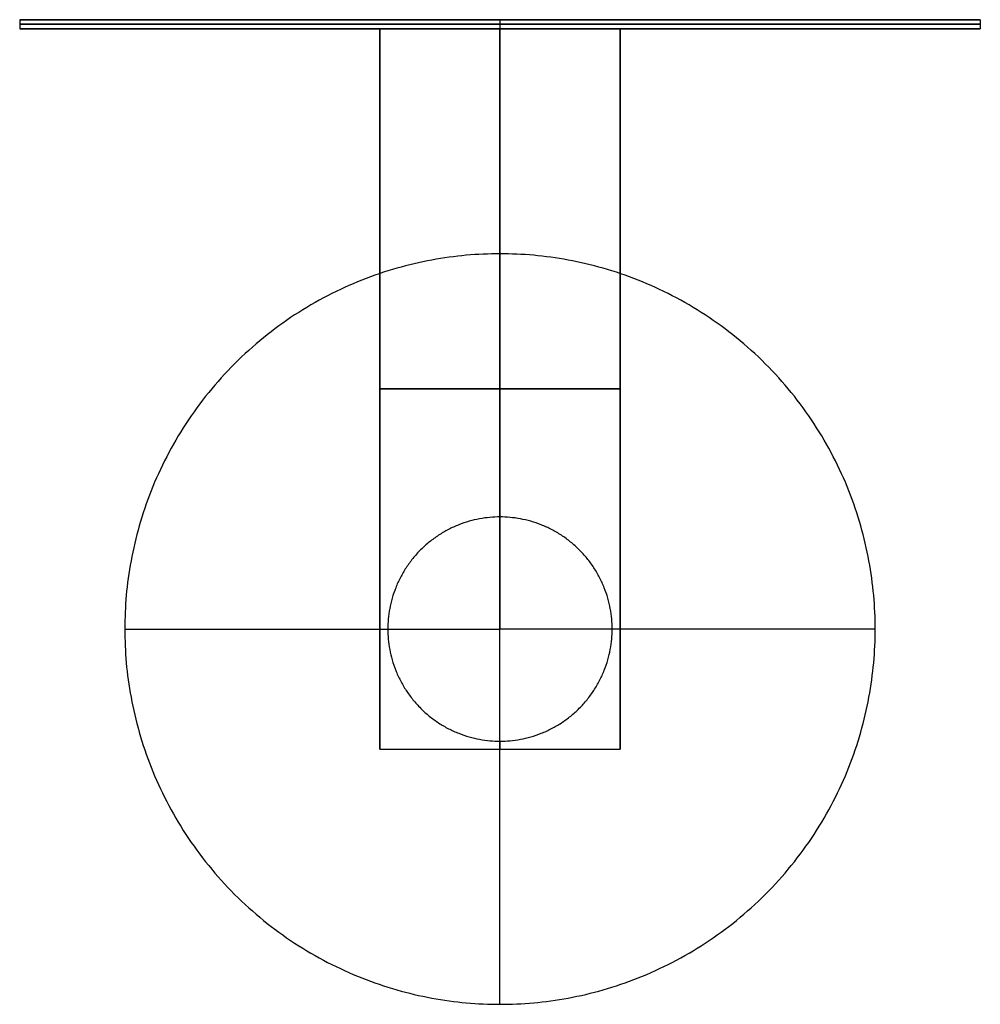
# Model space of a CAD drawing. Header units: millimetres. Extents: x -80 to 80, y -82 to 82.
import ezdxf

# ---------------------------------------------------------------- set-up
doc = ezdxf.new("R2010")
doc.units = ezdxf.units.MM
doc.header["$MEASUREMENT"] = 0
doc.layers.add('Default', color=178, linetype='Continuous', true_color=0x000000)

msp = doc.modelspace()

# ---------------------------------------------------------------- linework, layer by layer
at = {"layer": 'Default'}
for p, q in [((-80.04, 82.05, 60.98), (79.96, 82.05, 60.98)), ((-0.04, 82.05, -19.02), (-0.04, 82.05, 140.98)), ((-80.04, 80.55, 60.98), (-20.04, 80.55, 60.98)), ((-20.04, 80.55, 120.38), (-20.04, 80.55, 0.38)), ((-20.04, -39.45, 120.38), (-20.04, 80.55, 120.38)), ((-0.04, 80.55, -19.02), (-0.04, 80.55, 0.38)), ((-0.04, 80.55, 120.38), (-0.04, 80.55, 140.98)), ((19.96, 80.55, 0.38), (19.96, 80.55, 120.38)), ((19.96, 80.55, 60.98), (79.96, 80.55, 60.98))]:
    msp.add_line(p, q, dxfattribs=at)
msp.add_lwpolyline([(-54.62, 80.55), (-14.62, 80.55)], dxfattribs=at)
at = {"layer": 'Default', "extrusion": (3.55271e-16, 1, 0)}
for points in [[(79.96, 82.05, 60.98), (79.96, 82.05, 140.98), (-0.04, 82.05, 140.98), (-80.04, 82.05, 140.98), (-80.04, 82.05, 60.98), (-80.04, 82.05, -19.02), (-0.04, 82.05, -19.02), (79.96, 82.05, -19.02), (79.96, 82.05, 60.98)], [(79.96, 80.55, 60.98), (79.96, 80.55, 140.98), (-0.04, 80.55, 140.98), (-80.04, 80.55, 140.98), (-80.04, 80.55, 60.98), (-80.04, 80.55, -19.02), (-0.04, 80.55, -19.02), (79.96, 80.55, -19.02), (79.96, 80.55, 60.98)]]:
    msp.add_rational_spline(points, [1, 0.707106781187, 1, 0.707106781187, 1, 0.707106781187, 1, 0.707106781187, 1], degree=2, knots=[0, 0, 0, 125.663706, 125.663706, 251.327412, 251.327412, 376.991118, 376.991118, 502.654825, 502.654825, 502.654825], dxfattribs=at)
at = {"layer": 'Default'}
for points in [[(-80.04, 82.05, 60.98), (-80.04, 81.3, 60.98), (-80.04, 80.55, 60.98)], [(-0.04, 82.05, 140.98), (-0.04, 81.3, 140.98), (-0.04, 80.55, 140.98)], [(-0.04, 82.05, -19.02), (-0.04, 81.3, -19.02), (-0.04, 80.55, -19.02)], [(79.96, 82.05, 60.98), (79.96, 81.3, 60.98), (79.96, 80.55, 60.98)], [(19.96, 80.55, 0.38), (-0.04, 80.55, 0.38), (-20.04, 80.55, 0.38)], [(-20.04, 80.55, 0.38), (-20.04, 20.55, 60.38), (-20.04, -39.45, 120.38)], [(19.96, 80.55, 120.38), (-0.04, 80.55, 120.38), (-20.04, 80.55, 120.38)], [(-20.04, 80.55, 60.38), (-20.04, 50.55, 60.38), (-20.04, 20.55, 60.38)], [(-0.04, -39.45, 120.38), (-0.04, 20.55, 60.38), (-0.04, 80.55, 0.38)], [(-0.04, 80.55, 120.38), (-0.04, 39.88, 120.38), (-0.04, -0.78, 120.38)], [(19.96, -39.45, 120.38), (19.96, 20.55, 60.38), (19.96, 80.55, 0.38)], [(19.96, 80.55, 120.38), (19.96, 20.55, 120.38), (19.96, -39.45, 120.38)], [(19.96, 80.55, 60.38), (19.96, 50.55, 90.38), (19.96, 20.55, 120.38)], [(-20.04, 20.55, 60.38), (-0.04, 20.55, 60.38), (19.96, 20.55, 60.38)], [(-20.04, 20.55, 120.38), (-20.04, 20.55, 90.38), (-20.04, 20.55, 60.38)], [(19.96, 20.55, 120.38), (-0.04, 20.55, 120.38), (-20.04, 20.55, 120.38)], [(19.96, 20.55, 60.38), (19.96, 20.55, 90.38), (19.96, 20.55, 120.38)], [(-0.04, -38.13, 120.38), (-0.04, -38.79, 120.38), (-0.04, -39.45, 120.38)], [(-20.04, -39.45, 120.38), (-0.04, -39.45, 120.38), (19.96, -39.45, 120.38)]]:
    msp.add_open_spline(points, degree=2, dxfattribs=at)
at = {"layer": 'Default', "extrusion": (4.44089e-16, 1, 0)}
msp.add_rational_spline([(79.96, 81.3, 60.98), (79.96, 81.3, 140.98), (-0.04, 81.3, 140.98), (-80.04, 81.3, 140.98), (-80.04, 81.3, 60.98), (-80.04, 81.3, -19.02), (-0.04, 81.3, -19.02), (79.96, 81.3, -19.02), (79.96, 81.3, 60.98)], [1, 0.707106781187, 1, 0.707106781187, 1, 0.707106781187, 1, 0.707106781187, 1], degree=2, knots=[0, 0, 0, 125.663706, 125.663706, 251.327412, 251.327412, 376.991118, 376.991118, 502.654825, 502.654825, 502.654825], dxfattribs=at)
at = {"layer": 'Default'}
for points in [[(-62.54, -19.45, 194.34), (-62.54, 43.05, 194.34), (-0.04, 43.05, 194.34), (62.46, 43.05, 194.34), (62.46, -19.45, 194.34), (62.46, -81.95, 194.34), (-0.04, -81.95, 194.34), (-62.54, -81.95, 194.34), (-62.54, -19.45, 194.34)], [(-18.72, -19.45, 120.38), (-18.72, -0.78, 120.38), (-0.04, -0.78, 120.38), (18.64, -0.78, 120.38), (18.64, -19.45, 120.38), (18.64, -38.13, 120.38), (-0.04, -38.13, 120.38), (-18.72, -38.13, 120.38), (-18.72, -19.45, 120.38)]]:
    msp.add_rational_spline(points, [1, 0.707106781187, 1, 0.707106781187, 1, 0.707106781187, 1, 0.707106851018, 0.999999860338], degree=2, knots=[-373.835799, -373.835799, -373.835799, -280.376844, -280.376844, -186.917888, -186.917888, -93.458933, -93.458933, 0, 0, 0], dxfattribs=at)
at = {"layer": 'Default', "extrusion": (-1, -1.58467e-13, 8.6034e-14)}
msp.add_rational_spline([(-0.04, 43.05, 194.34), (-0.04, 43.05, 137.4), (-0.04, -0.78, 120.38)], [1, 0.766673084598, 0.905095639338], degree=2, dxfattribs=at)
at = {"layer": 'Default', "extrusion": (-1, 1.5923e-13, -6.45357e-14)}
msp.add_rational_spline([(-0.04, 43.05, 194.34), (-0.04, 43.05, 271.84), (-0.04, -19.45, 271.84)], [1, 0.707106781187, 1], degree=2, dxfattribs=at)
at = {"layer": 'Default', "extrusion": (1.58299e-13, -1, 1.03571e-14)}
msp.add_rational_spline([(-62.54, -19.45, 194.34), (-62.54, -19.45, 137.4), (-18.72, -19.45, 120.38)], [1, 0.766673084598, 0.905095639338], degree=2, dxfattribs=at)
at = {"layer": 'Default', "extrusion": (-1.59389e-13, -1, 1.07727e-14)}
msp.add_rational_spline([(-62.54, -19.45, 194.34), (-62.54, -19.45, 271.84), (-0.04, -19.45, 271.84)], [1, 0.707106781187, 1], degree=2, dxfattribs=at)
at = {"layer": 'Default', "extrusion": (-1.59218e-13, -1, -1.07269e-14)}
msp.add_rational_spline([(62.46, -19.45, 194.34), (62.46, -19.45, 271.84), (-0.04, -19.45, 271.84)], [1, 0.707106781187, 1], degree=2, dxfattribs=at)
at = {"layer": 'Default', "extrusion": (1, -1.5923e-13, 8.60998e-14)}
msp.add_rational_spline([(-0.04, -81.95, 194.34), (-0.04, -81.95, 271.84), (-0.04, -19.45, 271.84)], [1, 0.707106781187, 1], degree=2, dxfattribs=at)
at = {"layer": 'Default', "extrusion": (-1.58469e-13, 1, 1.07938e-14)}
msp.add_rational_spline([(62.46, -19.45, 194.34), (62.46, -19.45, 137.4), (18.64, -19.45, 120.38)], [1, 0.766673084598, 0.905095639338], degree=2, dxfattribs=at)
at = {"layer": 'Default', "extrusion": (1, 1.58466e-13, -6.46014e-14)}
msp.add_rational_spline([(-0.04, -81.95, 194.34), (-0.04, -81.95, 137.4), (-0.04, -38.13, 120.38)], [1, 0.766673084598, 0.905095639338], degree=2, dxfattribs=at)

doc.saveas('drawing.dxf')
